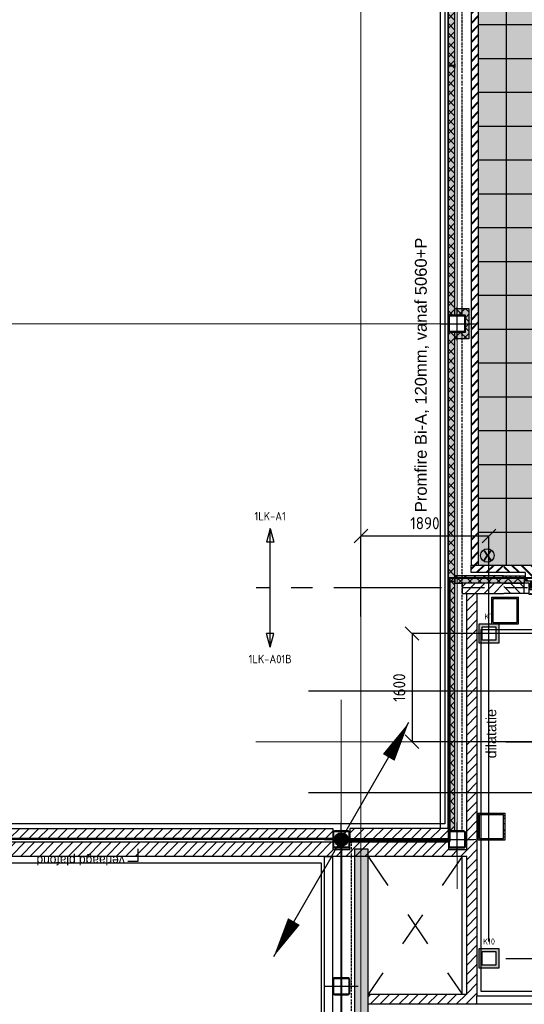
# Model space of a CAD drawing. Header units: millimetres. Extents: x -38031 to 110605, y -30229 to 92226.
# Tile 17 of 256: x -9042 to -1585, y 10420 to 24967. Entities that reach past the tile are written whole.
import ezdxf
from ezdxf.enums import TextEntityAlignment as Align

# ---------------------------------------------------------------- set-up
doc = ezdxf.new("R2010")
doc.units = ezdxf.units.MM
doc.header["$LTSCALE"] = 50
doc.set_wipeout_variables(frame=1)
doc.header["$PDMODE"] = 1
for name, pattern in [('HIDDEN', [9.525, 6.35, -3.175]), ('PHANTOM', [63.5, 31.75, -6.35, 6.35, -6.35, 6.35, -6.35]), ('STYLE_01', [0.41664, 0.20828, -0.20836]), ('STYLE_07', [1.875, 0.625, -0.20828, 0.625, -0.20836, 0.06943, -0.13893])]:
    doc.linetypes.add(name, pattern=pattern)
for name, color, linetype in [('AL$1A---_ALGEMEEN', 8, 'Continuous'), ('AL------_MAATVOERING', 2, 'Continuous'), ('AM$1A---_ARCERING', 8, 'Continuous'), ('AT$1A---_TEKST035', 8, 'Continuous'), ('AT$1A---_TEKST100', 8, 'Continuous'), ('BOUWKUNDIG', 8, 'Continuous'), ('brandscheiding', 5, 'HIDDEN'), ('EL6121--', 3, 'Continuous'), ('EL6212--_S', 4, 'Continuous'), ('EL6222--', 3, 'Continuous'), ('Kastenscheiding', 4, 'PHANTOM'), ('versterkte strook', 7, 'Continuous'), ('Vloerdoos (2e)', 51, 'Continuous'), ('Vloerdoos (OUD)', 51, 'Continuous')]:
    doc.layers.add(name, color=color, linetype=linetype)
doc.layers.add('stramien', color=1, linetype='Continuous', lineweight=15)
doc.styles.add('Arial', font='ARIAL.TTF')
doc.styles.add('Arial (bold)', font='ARIALBD.TTF')
doc.styles.add('BURO-018', font='iso.shx', dxfattribs={"height": 90})
doc.styles.add('BURO-035', font='ISO.shx', dxfattribs={"height": 175})
doc.styles.get("Standard").update_dxf_attribs({"font": 'iso.shx'})
doc.dimstyles.new('STABICAD', dxfattribs={"dimscale": 100, "dimtxt": 1.8, "dimasz": 2, "dimexe": 0, "dimexo": 2.5, "dimgap": 1.5, "dimtad": 0, "dimdec": 0, "dimrnd": 10, "dimzin": 0, "dimdsep": 46, "dimtxsty": 'Standard', "dimblk1": 'OBLIQUE', "dimblk2": 'OBLIQUE', "dimsah": 1, "dimcen": -3, "dimadec": 0, "dimazin": 0, "dimtfac": 1, "dimtdec": 0, "dimtofl": 0, "dimtmove": 2, "dimatfit": 3, "dimfxl": 0, "dimtvp": 1.055556, "dimtolj": 1, "dimtzin": 0, "dimarcsym": 0})
pattern_1 = [(135, (0, 0), (1.41421356, 1.41421356), []), (45, (5.9868, -5.9868), (1.41421356, -1.41421356), [])]
pattern_2 = [(45, (0, 0), (1.41421356, -1.41421356), [])]
pattern_3 = [(45, (0, 0), (70.7107, -70.7107), []), (45, (7.07, -7.07), (70.7107, -70.7107), [])]
pattern_4 = [(135, (0, 0), (70.7107, 70.7107), []), (45, (299.34, -299.34), (70.7107, -70.7107), [])]
pattern_5 = [(45, (0, 0), (70.7107, -70.7107), [])]
pattern_6 = [(45, (0, 0), (1.41421356, -1.41421356), []), (45, (0.1414, -0.1414), (1.41421356, -1.41421356), [])]

# ---------------------------------------------------------------- blocks, each defined once
blk = doc.blocks.new('_Oblique')
at = {"color": 0, "linetype": 'ByBlock', "lineweight": -2}
blk.add_line((-0.5, -0.5), (0.5, 0.5), dxfattribs=at)
blk = doc.blocks.new('*D203')
at = {"layer": 'AL------_MAATVOERING', "color": 0, "lineweight": -2}
for p, q in [((-4000, 16148), (-4000, 17338)), ((-2108, 17338), (-4000, 17338)), ((-2108, 11348), (-2108, 17338))]:
    blk.add_line(p, q, dxfattribs=at)
at = {"layer": 'Defpoints', "color": 0}
for p in [(-4000, 17338), (-4000, 15898), (-2108, 11098)]:
    blk.add_point(p, dxfattribs=at)
at = {"layer": 'AL------_MAATVOERING', "color": 0, "lineweight": -2, "xscale": 200, "yscale": 200, "zscale": 200, "rotation": 180}
blk.add_blockref('_Oblique', (-4000, 17338), dxfattribs=at)
at = {"layer": 'AL------_MAATVOERING', "color": 0, "lineweight": -2, "xscale": 200, "yscale": 200, "zscale": 200}
blk.add_blockref('_Oblique', (-2108, 17338), dxfattribs=at)
at = {"layer": 'AL------_MAATVOERING', "color": 0, "insert": (-3054, 17528), "char_height": 180, "attachment_point": 5}
blk.add_mtext('\\A1;1890', dxfattribs=at)
blk = doc.blocks.new('*D204')
at = {"layer": 'AL------_MAATVOERING', "color": 0, "lineweight": -2}
for p, q in [((8292, 15898), (-3244, 15898)), ((-3244, 15898), (-3244, 14300)), ((8292, 14300), (-3244, 14300))]:
    blk.add_line(p, q, dxfattribs=at)
at = {"layer": 'Defpoints', "color": 0}
for p in [(8542, 15898), (-3244, 14300), (8542, 14300)]:
    blk.add_point(p, dxfattribs=at)
at = {"layer": 'AL------_MAATVOERING', "color": 0, "lineweight": -2, "xscale": 200, "yscale": 200, "zscale": 200}
for p, rotation in [((-3244, 15898), 90), ((-3244, 14300), 270)]:
    blk.add_blockref('_Oblique', p, dxfattribs=dict(at, rotation=rotation))
at = {"layer": 'AL------_MAATVOERING', "color": 0, "insert": (-3434, 15099), "char_height": 180, "attachment_point": 5, "rotation": 90}
blk.add_mtext('\\A1;1600', dxfattribs=at)
blk = doc.blocks.new('*D216')
at = {"layer": 'AL------_MAATVOERING', "color": 0, "lineweight": -2}
for p, q in [((-1858, 14300), (9685, 14300)), ((9685, 11098), (9685, 14300)), ((-1858, 11098), (9685, 11098))]:
    blk.add_line(p, q, dxfattribs=at)
at = {"layer": 'Defpoints', "color": 0}
for p in [(-2108, 14300), (9685, 14300), (-2108, 11098)]:
    blk.add_point(p, dxfattribs=at)
at = {"layer": 'AL------_MAATVOERING', "color": 0, "lineweight": -2, "xscale": 200, "yscale": 200, "zscale": 200}
for p, rotation in [((9685, 14300), 90), ((9685, 11098), 270)]:
    blk.add_blockref('_Oblique', p, dxfattribs=dict(at, rotation=rotation))
at = {"layer": 'AL------_MAATVOERING', "color": 0, "insert": (9495, 12699), "char_height": 180, "attachment_point": 5, "rotation": 90}
blk.add_mtext('\\A1;3200', dxfattribs=at)
blk = doc.blocks.new('E00414')
at = {"color": 0, "linetype": 'Continuous'}
for p, q in [((-2.9, -2.9), (-2.9, 2.9)), ((-2.9, 2.9), (2.9, 2.9)), ((-2, 2), (2, 2)), ((-2, -2), (-2, 2)), ((2, 2), (2, -2)), ((2.9, 2.9), (2.9, -2.9)), ((2.9, -2.9), (-2.9, -2.9)), ((2, -2), (-2, -2))]:
    blk.add_line(p, q, dxfattribs=at)
at = {"color": 0}
for points in [[(-2.9, 2.9), (2.9, 2.9), (-2, 2), (2, 2)], [(-2, -2), (-2.9, -2.9), (-2, 2), (-2.9, 2.9)], [(2, 2), (2.9, 2.9), (2, -2), (2.9, -2.9)], [(2, -2), (2.9, -2.9), (-2, -2), (-2.9, -2.9)]]:
    blk.add_solid(points, dxfattribs=at)
at = {"color": 0, "linetype": 'Continuous', "style": 'BURO-018'}
for tag, p in [('E_GKAST', (0, 8)), ('E_GROEP', (0, 5)), ('E_SGROEP', (4.5, 5))]:
    blk.add_attdef(tag, text='', height=1.8, dxfattribs=at).set_placement(p, align=Align.MIDDLE)
at = {"color": 0, "linetype": 'Continuous', "style": 'BURO-018', "flags": 1}
for tag, p in [('E_VERMCODE', (13, 5)), ('E_MATCODE', (0, 0))]:
    blk.add_attdef(tag, text='', height=1.8, dxfattribs=at).set_placement(p, align=Align.MIDDLE)
blk = doc.blocks.new('E00170')
at = {"color": 0, "linetype": 'Continuous'}
for q in [(5, 8.66), (-5, -8.66)]:
    blk.add_line((0, 0), q, dxfattribs=at)
for points in [[(5, 8.66, 0, 1, 0), (3.5, 6.062, 1, 1, 0)], [(-5, -8.66, 0, 1, 0), (-3.5, -6.062, 1, 1, 0)]]:
    blk.add_lwpolyline(points, format="xyseb", dxfattribs=at)
at = {"color": 0, "const_width": 0.5}
blk.add_lwpolyline([(-0.25, 0, 1), (0.25, 0, 1)], format="xyb", close=True, dxfattribs=at)
at = {"color": 0, "linetype": 'Continuous'}
blk.add_circle((0, 0), 0.5, dxfattribs=at)
blk = doc.blocks.new('E00160')
at = {"color": 0, "linetype": 'Continuous'}
for p, q in [((-17.5, 0), (-13.5, 1.07)), ((-17.5, 0), (17.5, 0)), ((-17.5, 0), (-13.5, -1.07)), ((-13.5, -1.07), (-13.5, 1.07)), ((17.5, 0), (13.5, 1.07)), ((13.5, -1.07), (13.5, 1.07)), ((17.5, 0), (13.5, -1.07))]:
    blk.add_line(p, q, dxfattribs=at)
at = {"color": 0, "linetype": 'Continuous', "style": 'BURO-035'}
for tag, p in [('E_TEXT2', (-22.5, 0)), ('E_TEXT1', (22.5, 0))]:
    blk.add_attdef(tag, text='', height=3.5, dxfattribs=at).set_placement(p, align=Align.MIDDLE)
blk = doc.blocks.new('VLOERDOOS (2e)')
at = {"layer": 'Vloerdoos (OUD)'}
for p, q in [((0, 395), (395, 395)), ((0, 395), (0, 0)), ((0, 355), (20, 355)), ((0, 315), (20, 315)), ((0, 305), (20, 305)), ((20, 375), (20, 20)), ((20, 375), (375, 375)), ((40, 375), (40, 395)), ((80, 375), (80, 395)), ((90, 375), (90, 395)), ((130, 375), (130, 395)), ((140, 375), (140, 395)), ((235, 375), (235, 395)), ((315, 375), (315, 395)), ((355, 375), (355, 395)), ((375, 375), (375, 20)), ((375, 355), (395, 355)), ((375, 315), (395, 315)), ((375, 305), (395, 305)), ((395, 395), (395, 0)), ((0, 265), (20, 265)), ((0, 255), (20, 255)), ((0, 160), (20, 160)), ((375, 265), (395, 265)), ((375, 255), (395, 255)), ((375, 160), (395, 160)), ((0, 80), (20, 80)), ((0, 40), (20, 40)), ((0, 0), (395, 0)), ((20, 20), (375, 20)), ((40, 0), (40, 20)), ((80, 0), (80, 20)), ((90, 0), (90, 20)), ((130, 0), (130, 20)), ((140, 0), (140, 20)), ((235, 0), (235, 20)), ((315, 0), (315, 20)), ((355, 0), (355, 20)), ((375, 80), (395, 80)), ((375, 40), (395, 40))]:
    blk.add_line(p, q, dxfattribs=at)
blk = doc.blocks.new('Group-18')
at = {"layer": 'AL$1A---_ALGEMEEN', "color": 9}
for p, q in [((-58213.5, 305), (-58213.5, -11665)), ((-57713.5, 305), (-57713.5, -11665)), ((-57213.5, 305), (-57213.5, -11665)), ((-56713.5, 305), (-56713.5, -11665)), ((-56213.5, 305), (-56213.5, -11665)), ((-55713.5, 305), (-55713.5, -11665)), ((-55213.5, 305), (-55213.5, -11665)), ((-54713.5, 305), (-54713.5, -11665)), ((-54213.5, 305), (-54213.5, -11665)), ((-53713.5, 305), (-53713.5, -11665)), ((-53213.5, 305), (-53213.5, -11665)), ((-52713.5, 305), (-52713.5, -11665)), ((-52213.5, 305), (-52213.5, -11665)), ((-51713.5, 305), (-51713.5, -11665)), ((-51213.5, 305), (-51213.5, -11665)), ((-50713.5, 305), (-50713.5, -11665)), ((-50213.5, 305), (-50213.5, -11665)), ((-49713.5, 305), (-49713.5, -11665)), ((-49213.5, 305), (-49213.5, -11665)), ((-48713.5, 305), (-48713.5, -11665)), ((-48213.5, 305), (-48213.5, -11665)), ((-47713.5, 305), (-47713.5, -11665)), ((-47213.5, 305), (-47213.5, -11665)), ((-58621, -180), (-46806, -180)), ((-58621, -680), (-46806, -680)), ((-58621, -1180), (-46806, -1180)), ((-58621, -1680), (-46806, -1680)), ((-58621, -2180), (-46806, -2180)), ((-58621, -2680), (-46806, -2680)), ((-58621, -3180), (-46806, -3180)), ((-58621, -3680), (-46806, -3680)), ((-58621, -4180), (-46806, -4180)), ((-58621, -4680), (-46806, -4680)), ((-58621, -5180), (-46806, -5180)), ((-58621, -5680), (-46806, -5680)), ((-58621, -6180), (-46806, -6180)), ((-58621, -6680), (-46806, -6680)), ((-58621, -7180), (-46806, -7180)), ((-58621, -7680), (-46806, -7680)), ((-58621, -8180), (-46806, -8180)), ((-58621, -8680), (-46806, -8680)), ((-58621, -9180), (-46806, -9180)), ((-58621, -9680), (-46806, -9680)), ((-58621, -10180), (-46806, -10180)), ((-58621, -10680), (-46806, -10680)), ((-58621, -11180), (-46806, -11180))]:
    blk.add_line(p, q, dxfattribs=at)
blk.add_solid([(-58621, -11665), (-58621, 305), (-46806, -11665), (-46806, 305)], dxfattribs=at)
blk = doc.blocks.new('zijdetail kozijn 2kops')
at = {"color": 0}
blk.add_wipeout([(-63, 420), (-130, 420), (-130, 262), (-63, 262)], dxfattribs=at).dxf.layer = 'AL$1A---_ALGEMEEN'
at = {"layer": 'AM$1A---_ARCERING', "linetype": 'Continuous', "lineweight": 0}
blk.add_hatch(color=256, dxfattribs=at).paths.add_polyline_path([(-54, 338), (-54, 366), (-56, 366), (-56, 266), (-31, 266), (-31, 243), (0, 243), (0, 338), (-22, 338)])
at = {"layer": 'AL$1A---_ALGEMEEN', "color": 0}
for points in [[(-63, 420), (-130, 420), (-130, 262), (-63, 262)], [(-54, 338), (-54, 366), (-56, 366), (-56, 266), (-31, 266), (-31, 243), (0, 243), (0, 338), (-22, 338)]]:
    blk.add_lwpolyline(points, close=True, dxfattribs=at)
blk = doc.blocks.new('31x_alu-1e-mk106c-p')
at = {"layer": 'AL$1A---_ALGEMEEN', "color": 0, "linetype": 'STYLE_01'}
blk.add_line((-420, 1700), (-420, -63), dxfattribs=at)
at = {"layer": 'AL$1A---_ALGEMEEN', "color": 0}
blk.add_lwpolyline([(-435, 1693), (-338, 1693), (-338, -56), (-435, -56)], close=True, dxfattribs=at)
at = {"layer": 'AL$1A---_ALGEMEEN', "color": 0, "rotation": 90}
blk.add_blockref('zijdetail kozijn 2kops', (0, 0), dxfattribs=at)
at = {"color": 0}
blk.add_wipeout([(-243, 1637), (40, 1637), (40, 0), (-243, 0)], dxfattribs=at).dxf.layer = 'AL$1A---_ALGEMEEN'
at = {"layer": 'AL$1A---_ALGEMEEN', "color": 0}
blk.add_lwpolyline([(-243, 1637), (40, 1637), (40, 0), (-243, 0)], close=True, dxfattribs=at)
at = {"color": 0}
blk.add_wipeout([(-113, -113), (-113, -434), (0, -434), (0, -113), (0, 0), (-238, 0), (-238, -113), (-114, -113)], dxfattribs=at).dxf.layer = 'AL$1A---_ALGEMEEN'
at = {"layer": 'AM$1A---_ARCERING', "linetype": 'Continuous', "lineweight": 5}
h = blk.add_hatch(dxfattribs=at)
h.set_pattern_fill('BAKSTEEN', color=256, style=0, pattern_type=2)
h.set_pattern_definition(pattern_3)
edge = h.paths.add_edge_path()
edge.add_line((-113, -113), (-113, -434))
edge.add_line((-113, -434), (0, -434))
edge.add_line((0, -434), (0, -113))
edge.add_line((0, -113), (0, 0))
edge.add_line((0, 0), (-238, 0))
edge.add_line((-238, 0), (-238, -113))
edge.add_line((-238, -113), (-114, -113))
at = {"layer": 'AM$1A---_ARCERING', "linetype": 'Continuous', "lineweight": 0}
blk.add_hatch(color=256, dxfattribs=at).paths.add_polyline_path([(-160, -130), (-270, -130), (-270, -434), (-160, -434)])
at = {"layer": 'AM$1A---_ARCERING', "linetype": 'Continuous', "lineweight": 5}
h = blk.add_hatch(dxfattribs=at)
h.set_pattern_fill('ISOLATIE', color=256, style=0, pattern_type=2)
h.set_pattern_definition(pattern_4)
h.paths.add_polyline_path([(-160, -130), (-270, -130), (-270, -434), (-160, -434)])
at = {"layer": 'AL$1A---_ALGEMEEN', "color": 0, "linetype": 'STYLE_01'}
blk.add_line((0, 1637), (0, 0), dxfattribs=at)
at = {"layer": 'AL$1A---_ALGEMEEN', "color": 0}
for p, q in [((-160, -434), (-160, -130)), ((-113, -113), (-113, -434))]:
    blk.add_line(p, q, dxfattribs=at)
at = {"layer": 'AL$1A---_ALGEMEEN', "color": 0, "flags": 128}
for points in [[(0, -434), (0, -113), (0, 0), (-238, 0), (-238, -113), (-114, -113)], [(-160, -130), (-270, -130), (-270, -434)]]:
    blk.add_lwpolyline(points, dxfattribs=at)
at = {"color": 0}
for points in [[(-338, 1637), (-338, 0), (-276, 0), (-276, 1637)], [(-420, -130), (-420, -434), (-270, -434), (-270, -130)]]:
    blk.add_wipeout(points, dxfattribs=at).dxf.layer = 'AL$1A---_ALGEMEEN'
at = {"layer": 'AM$1A---_ARCERING', "linetype": 'Continuous', "lineweight": 5}
h = blk.add_hatch(dxfattribs=at)
h.set_pattern_fill('KALKZANDSTEEN', color=256, style=0, pattern_type=2)
h.set_pattern_definition(pattern_5)
h.paths.add_polyline_path([(-420, -130), (-420, -434), (-270, -434), (-270, -130)])
at = {"layer": 'AL$1A---_ALGEMEEN', "color": 0}
for p, q in [((-366, -54), (-366, 1691)), ((-420, -130), (-420, -434))]:
    blk.add_line(p, q, dxfattribs=at)
blk.add_lwpolyline([(-338, 1637), (-338, 0), (-276, 0), (-276, 1637)], close=True, dxfattribs=at)
at = {"layer": 'AL$1A---_ALGEMEEN', "color": 0, "flags": 128}
blk.add_lwpolyline([(-270, -434), (-270, -130), (-420, -130)], dxfattribs=at)
at = {"color": 0}
blk.add_wipeout([(-113, 1750), (-113, 2071), (0, 2071), (0, 1750), (0, 1637), (-238, 1637), (-238, 1750), (-114, 1750)], dxfattribs=at).dxf.layer = 'AL$1A---_ALGEMEEN'
at = {"layer": 'AM$1A---_ARCERING', "linetype": 'Continuous', "lineweight": 0}
blk.add_hatch(color=256, dxfattribs=at).paths.add_polyline_path([(-160, 1767), (-270, 1767), (-270, 2071), (-160, 2071)])
at = {"layer": 'AM$1A---_ARCERING', "linetype": 'Continuous', "lineweight": 5}
h = blk.add_hatch(dxfattribs=at)
h.set_pattern_fill('ISOLATIE', color=256, style=0, pattern_type=2)
h.set_pattern_definition(pattern_4)
h.paths.add_polyline_path([(-160, 1767), (-270, 1767), (-270, 2071), (-160, 2071)])
h = blk.add_hatch(dxfattribs=at)
h.set_pattern_fill('BAKSTEEN', color=256, style=0, pattern_type=2)
h.set_pattern_definition(pattern_3)
edge = h.paths.add_edge_path()
edge.add_line((-113, 1750), (-113, 2071))
edge.add_line((-113, 2071), (0, 2071))
edge.add_line((0, 2071), (0, 1750))
edge.add_line((0, 1750), (0, 1637))
edge.add_line((0, 1637), (-238, 1637))
edge.add_line((-238, 1637), (-238, 1750))
edge.add_line((-238, 1750), (-114, 1750))
at = {"layer": 'AL$1A---_ALGEMEEN', "color": 0}
for p, q in [((-160, 2071), (-160, 1767)), ((-113, 1750), (-113, 2071))]:
    blk.add_line(p, q, dxfattribs=at)
at = {"layer": 'AL$1A---_ALGEMEEN', "color": 0, "flags": 128}
for points in [[(-160, 1767), (-270, 1767), (-270, 2071)], [(0, 2071), (0, 1750), (0, 1637), (-238, 1637), (-238, 1750), (-114, 1750)]]:
    blk.add_lwpolyline(points, dxfattribs=at)
at = {"color": 0}
blk.add_wipeout([(-420, 1767), (-420, 2071), (-270, 2071), (-270, 1767)], dxfattribs=at).dxf.layer = 'AL$1A---_ALGEMEEN'
at = {"layer": 'AM$1A---_ARCERING', "linetype": 'Continuous', "lineweight": 5}
h = blk.add_hatch(dxfattribs=at)
h.set_pattern_fill('KALKZANDSTEEN', color=256, style=0, pattern_type=2)
h.set_pattern_definition(pattern_5)
h.paths.add_polyline_path([(-420, 1767), (-420, 2071), (-270, 2071), (-270, 1767)])
at = {"layer": 'AL$1A---_ALGEMEEN', "color": 0}
blk.add_line((-420, 1767), (-420, 2071), dxfattribs=at)
at = {"layer": 'AL$1A---_ALGEMEEN', "color": 0, "flags": 128}
blk.add_lwpolyline([(-270, 2071), (-270, 1767), (-420, 1767)], dxfattribs=at)
at = {"layer": 'AL$1A---_ALGEMEEN', "color": 0, "xscale": -1, "rotation": 90}
blk.add_blockref('zijdetail kozijn 2kops', (0, 1637), dxfattribs=at)
blk = doc.blocks.new('txt 1_100 verlaagd plafond')
at = {"layer": 'AL$1A---_ALGEMEEN', "color": 0}
for p, q in [((-1830, 0), (-1830, 183)), ((-1830, 183), (-1680, 183))]:
    blk.add_line(p, q, dxfattribs=at)
blk.add_solid([(-1830, 0), (-1837, 25), (-1823, 25)], dxfattribs=at)
at = {"layer": 'AT$1A---_TEKST100', "insert": (-983, 236), "char_height": 126.27, "attachment_point": 2, "line_spacing_factor": 0.967741, "style": 'Arial'}
blk.add_mtext('{\\C256;\\lverlaagd plafond}', dxfattribs=at)
blk = doc.blocks.new('21x_zaagwerk')
at = {"layer": 'AL$1A---_ALGEMEEN', "color": 0}
blk.add_circle((0, 0), 100, dxfattribs=at)
at = {"layer": 'AT$1A---_TEKST100', "insert": (-68, 74), "char_height": 151.52, "attachment_point": 1, "line_spacing_factor": 0.967741, "style": 'Arial (bold)'}
blk.add_mtext('{\\C256;\\lX}', dxfattribs=at)
blk = doc.blocks.new('Group-145')
at = {"layer": 'AT$1A---_TEKST100', "insert": (-59563, -8857), "char_height": 175, "attachment_point": 2, "rotation": 90, "line_spacing_factor": 1.004016, "style": 'Arial'}
blk.add_mtext('{\\C256;\\lPromfire Bi-A, 120mm, vanaf 5060+P}', dxfattribs=at)
blk = doc.blocks.new('Group-146')
at = {"layer": 'AL$1A---_ALGEMEEN', "color": 0, "linetype": 'STYLE_07'}
for p, q in [((-58867, -15739), (-58867, 32098)), ((-60505, -15739), (-60505, -32382)), ((-58867, -15739), (-60505, -15739))]:
    blk.add_line(p, q, dxfattribs=at)
blk = doc.blocks.new('Group-147')
at = {"layer": 'AL$1A---_ALGEMEEN', "color": 0}
blk.add_blockref('Group-146', (0, 0), dxfattribs=at)
blk = doc.blocks.new('sk-250')
at = {"color": 0}
blk.add_wipeout([(-115, 115), (115, 115), (115, -118), (-115, -118)], dxfattribs=at).dxf.layer = 'AL$1A---_ALGEMEEN'
at = {"layer": 'AM$1A---_ARCERING', "linetype": 'Continuous', "lineweight": 0}
h = blk.add_hatch(color=256, dxfattribs=at)
edge = h.paths.add_edge_path()
edge.add_line((-100, -125), (100, -125))
edge.add_arc((100, -100), 25, 270, 360)
edge.add_line((125, -100), (125, 100))
edge.add_arc((100, 100), 25, 0, 90)
edge.add_line((100, 125), (-100, 125))
edge.add_arc((-100, 100), 25, 90, 180)
edge.add_line((-125, 100), (-125, -100))
edge.add_arc((-100, -100), 25, 180, 270)
edge = h.paths.add_edge_path(flags=16)
edge.add_line((-100, -115), (100, -115))
edge.add_arc((100, -100), 15, 270, 360)
edge.add_line((115, -100), (115, 100))
edge.add_arc((100, 100), 15, 0, 90)
edge.add_line((100, 115), (-100, 115))
edge.add_arc((-100, 100), 15, 90, 180)
edge.add_line((-115, 100), (-115, -100))
edge.add_arc((-100, -100), 15, 180, 270)
at = {"layer": 'AL$1A---_ALGEMEEN', "color": 0}
for p, q in [((0, 250), (0, -250)), ((-250, 0), (250, 0))]:
    blk.add_line(p, q, dxfattribs=at)
at = {"layer": 'AL$1A---_ALGEMEEN', "color": 0, "flags": 128}
blk.add_lwpolyline([(-100, -125), (100, -125, 0.414214), (125, -100), (125, 100, 0.414214), (100, 125), (-100, 125, 0.414214), (-125, 100), (-125, -100, 0.414214), (-100, -125, 0.414214)], format="xyb", dxfattribs=at)
at = {"layer": 'AL$1A---_ALGEMEEN', "color": 0}
blk.add_lwpolyline([(-115, 115), (115, 115), (115, -118), (-115, -118)], close=True, dxfattribs=at)
at = {"layer": 'AL$1A---_ALGEMEEN', "color": 0, "flags": 128}
blk.add_lwpolyline([(-100, -115), (100, -115, 0.414214), (115, -100), (115, 100, 0.414214), (100, 115), (-100, 115, 0.414214), (-115, 100), (-115, -100, 0.414214)], format="xyb", close=True, dxfattribs=at)
blk = doc.blocks.new('staalprofiel IPE-1')
at = {"layer": 'AM$1A---_ARCERING', "linetype": 'Continuous', "lineweight": 0}
h = blk.add_hatch(color=256, dxfattribs=at)
edge = h.paths.add_edge_path()
edge.add_line((27.5, -44.3), (9.05, -44.3))
edge.add_arc((9.05, -37.3), 7, 180, 270, ccw=False)
edge.add_line((2.05, -37.3), (2.05, 37.3))
edge.add_arc((9.05, 37.3), 7, 90, 180, ccw=False)
edge.add_line((9.05, 44.3), (27.5, 44.3))
edge.add_line((27.5, 44.3), (27.5, 50))
edge.add_line((27.5, 50), (-27.5, 50))
edge.add_line((-27.5, 50), (-27.5, 44.3))
edge.add_line((-27.5, 44.3), (-9.05, 44.3))
edge.add_arc((-9.05, 37.3), 7, 0, 90, ccw=False)
edge.add_line((-2.05, 37.3), (-2.05, -37.3))
edge.add_arc((-9.05, -37.3), 7, -90, 0, ccw=False)
edge.add_line((-9.05, -44.3), (-27.5, -44.3))
edge.add_line((-27.5, -44.3), (-27.5, -50))
edge.add_line((-27.5, -50), (27.5, -50))
edge.add_line((27.5, -50), (27.5, -44.3))
at = {"layer": 'AL$1A---_ALGEMEEN', "color": 0, "flags": 128}
blk.add_lwpolyline([(27.5, -44.3), (9.05, -44.3, -0.41421356), (2.05, -37.3), (2.05, 37.3, -0.41421356), (9.05, 44.3), (27.5, 44.3), (27.5, 50), (-27.5, 50), (-27.5, 44.3), (-9.05, 44.3, -0.41421356), (-2.05, 37.3), (-2.05, -37.3, -0.41421356), (-9.05, -44.3), (-27.5, -44.3), (-27.5, -50), (27.5, -50)], format="xyb", close=True, dxfattribs=at)
blk = doc.blocks.new('IPE 100')
at = {"layer": 'AL$1A---_ALGEMEEN', "color": 0}
blk.add_blockref('staalprofiel IPE-1', (0, 50), dxfattribs=at)
blk = doc.blocks.new('C2_28_1')
at = {"layer": 'AL$1A---_ALGEMEEN', "color": 0}
for name, p in [('sk-250', (12662, -1)), ('sk-250', (14832, -1)), ('sk-250', (14832, -1711)), ('IPE 100', (18642, -1686)), ('sk-250', (22451, -1711)), ('IPE 100', (26262, -1686))]:
    blk.add_blockref(name, p, dxfattribs=at)
blk = doc.blocks.new('200254 W 211 30-06-2008')
at = {"layer": 'AM$1A---_ARCERING', "linetype": 'Continuous', "lineweight": 0}
blk.add_hatch(color=256, dxfattribs=at).paths.add_polyline_path([(18982.55, 4030.55), (18986.65, 4030.55), (18986.65, 4039.55), (18982.55, 4039.55), (18982.55, 4184.96), (18980.55, 4184.96), (18980.55, 4037.55), (18982.55, 4037.55), (18985.65, 4037.55), (18985.65, 4035.05), (18985.65, 4032.55), (18982.55, 4032.55), (18980.55, 4032.55), (18980.55, 3275.56), (18982.55, 3275.56)])
at = {"layer": 'AM$1A---_ARCERING', "linetype": 'Continuous', "lineweight": 5}
h = blk.add_hatch(dxfattribs=at)
h.set_pattern_fill('ISOLATIE', color=256, style=0, pattern_type=2)
h.set_pattern_definition(pattern_1)
h.paths.add_polyline_path([(18982.55, 4030.55), (18986.65, 4030.55), (18986.65, 4039.55), (18982.55, 4039.55), (18982.55, 4184.96), (18980.55, 4184.96), (18980.55, 4037.55), (18982.55, 4037.55), (18985.65, 4037.55), (18985.65, 4035.05), (18985.65, 4032.55), (18982.55, 4032.55), (18980.55, 4032.55), (18980.55, 3275.56), (18982.55, 3275.56)])
at = {"layer": 'AL$1A---_ALGEMEEN'}
blk.add_lwpolyline([(18982.55, 4030.55), (18986.65, 4030.55), (18986.65, 4039.55), (18982.55, 4039.55), (18982.55, 4184.96), (18980.55, 4184.96), (18980.55, 4037.55), (18982.55, 4037.55), (18985.65, 4037.55), (18985.65, 4035.05), (18985.65, 4032.55), (18982.55, 4032.55), (18980.55, 4032.55), (18980.55, 3275.56), (18982.55, 3275.56)], close=True, dxfattribs=at)
at = {"layer": 'AL$1A---_ALGEMEEN', "xscale": 0.02, "yscale": 0.02, "zscale": 0.02}
blk.add_blockref('Group-18', (20161.97, 3587.45), dxfattribs=at)
at = {"layer": 'AT$1A---_TEKST035', "insert": (18991.72, 3297.02), "char_height": 3.0305, "attachment_point": 1, "rotation": 90, "line_spacing_factor": 0.967741, "style": 'Arial'}
blk.add_mtext('{\\C256;\\ldilatatie}', dxfattribs=at)
at = {"layer": 'AL$1A---_ALGEMEEN', "xscale": 0.02, "yscale": 0.02, "zscale": 0.02, "rotation": 90}
blk.add_blockref('31x_alu-1e-mk106c-p', (19038.35, 3354.15), dxfattribs=at)
for points in [[(18978.15, 3276.33), (18980.55, 3276.33), (18980.55, 4184.86), (18978.15, 4184.86), (18978.15, 4182.46)], [(18987.29, 3354.11), (18989.55, 3354.11), (18989.55, 3593.91), (18987.29, 3593.91)]]:
    blk.add_wipeout(points).dxf.layer = 'AL$1A---_ALGEMEEN'
at = {"layer": 'AM$1A---_ARCERING', "linetype": 'Continuous', "lineweight": 5}
h = blk.add_hatch(dxfattribs=at)
h.set_pattern_fill('BAKSTEEN', color=256, style=0, pattern_type=2)
h.set_pattern_definition(pattern_6)
h.paths.add_polyline_path([(18987.29, 3354.11), (18989.55, 3354.11), (18989.55, 3593.91), (18987.29, 3593.91)])
at = {"layer": 'AL$1A---_ALGEMEEN'}
for points in [[(18978.15, 3276.33), (18980.55, 3276.33), (18980.55, 4184.86), (18978.15, 4184.86), (18978.15, 4182.46)], [(18987.29, 3354.11), (18989.55, 3354.11), (18989.55, 3593.91), (18987.29, 3593.91)]]:
    blk.add_lwpolyline(points, close=True, dxfattribs=at)
blk.add_wipeout([(18989.05, 3269.54), (18989.05, 3224.35), (18956.85, 3224.35), (18956.85, 3227.35), (18986.05, 3227.35), (18986.05, 3268.05), (18980.65, 3268.05), (18802.05, 3268.05), (18802.05, 3272.33), (18946.45, 3272.33), (18946.45, 3270.05), (18951.43, 3270.05), (18951.43, 3272.33), (18980.65, 3272.33), (18980.65, 3270.05), (18986.05, 3270.05), (18986.05, 3345.75), (18989.05, 3345.75)]).dxf.layer = 'AL$1A---_ALGEMEEN'
at = {"layer": 'AM$1A---_ARCERING', "linetype": 'Continuous', "lineweight": 5}
h = blk.add_hatch(dxfattribs=at)
h.set_pattern_fill('KALKZANDSTEEN', color=256, style=0, pattern_type=2)
h.set_pattern_definition(pattern_2)
h.paths.add_polyline_path([(18989.05, 3269.54), (18989.05, 3224.35), (18956.85, 3224.35), (18956.85, 3227.35), (18986.05, 3227.35), (18986.05, 3268.05), (18980.65, 3268.05), (18802.05, 3268.05), (18802.05, 3272.33), (18946.45, 3272.33), (18946.45, 3270.05), (18951.43, 3270.05), (18951.43, 3272.33), (18980.65, 3272.33), (18980.65, 3270.05), (18986.05, 3270.05), (18986.05, 3345.75), (18989.05, 3345.75)])
at = {"layer": 'AL$1A---_ALGEMEEN'}
blk.add_lwpolyline([(18989.05, 3269.54), (18989.05, 3224.35), (18956.85, 3224.35), (18956.85, 3227.35), (18986.05, 3227.35), (18986.05, 3268.05), (18980.65, 3268.05), (18802.05, 3268.05), (18802.05, 3272.33), (18946.45, 3272.33), (18946.45, 3270.05), (18951.43, 3270.05), (18951.43, 3272.33), (18980.65, 3272.33), (18980.65, 3270.05), (18986.05, 3270.05), (18986.05, 3345.75), (18989.05, 3345.75)], close=True, dxfattribs=at)
for points in [[(18366.25, 2969.95), (18366.25, 3280.25), (18406.25, 3280.25), (18406.25, 4193.96), (18984.55, 4193.96), (18984.55, 4191.7), (18408.51, 4191.7), (18408.51, 3277.99), (18368.55, 3277.99), (18368.55, 2972.21), (18951.67, 2972.21), (18951.67, 2969.95)], [(18989.05, 3226.85), (19013.51, 3226.85), (19013.51, 3224.35), (18989.05, 3224.35)]]:
    blk.add_wipeout(points).dxf.layer = 'AL$1A---_ALGEMEEN'
at = {"layer": 'AM$1A---_ARCERING', "linetype": 'Continuous', "lineweight": 0}
for points in [[(18982.55, 3429.96), (18986.65, 3429.96), (18986.65, 3420.96), (18982.55, 3420.96), (18982.55, 3422.96), (18985.65, 3422.96), (18985.65, 3427.96), (18982.55, 3427.96)], [(18982.54, 3350.95), (18982.54, 3348.75), (18996.93, 3348.75), (18996.93, 3350.95)], [(18952.85, 3270.15), (18952.85, 3006.75), (18956.85, 3007.2), (18956.85, 3270.15)]]:
    blk.add_hatch(color=256, dxfattribs=at).paths.add_polyline_path(points)
at = {"layer": 'AM$1A---_ARCERING', "linetype": 'Continuous', "lineweight": 5}
h = blk.add_hatch(dxfattribs=at)
h.set_pattern_fill('ISOLATIE', color=256, style=0, pattern_type=2)
h.set_pattern_definition(pattern_1)
h.paths.add_polyline_path([(18982.55, 3429.96), (18986.65, 3429.96), (18986.65, 3420.96), (18982.55, 3420.96), (18982.55, 3422.96), (18985.65, 3422.96), (18985.65, 3427.96), (18982.55, 3427.96)])
h = blk.add_hatch(dxfattribs=at)
h.set_pattern_fill('ISOLATIE', color=256, style=0, pattern_type=2)
h.set_pattern_definition(pattern_1)
h.paths.add_polyline_path([(18982.54, 3350.95), (18982.54, 3348.75), (18996.93, 3348.75), (18996.93, 3350.95)])
at = {"layer": 'AL$1A---_ALGEMEEN'}
blk.add_line((18996.93, 3350.95), (18982.54, 3350.95), dxfattribs=at)
at = {"layer": 'AL$1A---_ALGEMEEN', "linetype": 'STYLE_01'}
for p, q in [((18984.63, 3268.05), (18956.81, 3227.15)), ((18956.85, 3268.05), (18984.63, 3227.35))]:
    blk.add_line(p, q, dxfattribs=at)
at = {"layer": 'AL$1A---_ALGEMEEN', "linetype": 'Continuous'}
blk.add_line((18984.63, 3227.27), (18984.63, 3267.97), dxfattribs=at)
at = {"layer": 'AL$1A---_ALGEMEEN'}
for points in [[(18434.85, 3580.35), (18979.55, 3580.35), (18979.55, 3277.7), (18434.85, 3277.7)], [(18982.55, 3429.96), (18986.65, 3429.96), (18986.65, 3420.96), (18982.55, 3420.96), (18982.55, 3422.96), (18985.65, 3422.96), (18985.65, 3427.96), (18982.55, 3427.96)], [(18990.33, 3335.13), (19094.05, 3335.13), (19094.05, 3228.13), (18990.33, 3228.13)], [(18952.85, 3270.15), (18952.85, 3006.75), (18956.85, 3007.2), (18956.85, 3270.15)], [(18379.93, 3266.1), (18943.03, 3266.1), (18943.03, 2982.7), (18379.93, 2982.7)], [(18989.05, 3226.85), (19013.51, 3226.85), (19013.51, 3224.35), (18989.05, 3224.35)]]:
    blk.add_lwpolyline(points, close=True, dxfattribs=at)
at = {"layer": 'AL$1A---_ALGEMEEN', "flags": 128}
blk.add_lwpolyline([(18982.54, 3350.95), (18982.54, 3348.75), (18996.93, 3348.75)], dxfattribs=at)
at = {"layer": 'AL$1A---_ALGEMEEN', "xscale": 0.02, "yscale": 0.02, "zscale": 0.02}
blk.add_blockref('Group-145', (20161.97, 3587.45), dxfattribs=at)
at = {"layer": 'AL$1A---_ALGEMEEN', "xscale": 0.02, "yscale": 0.02, "zscale": 0.02, "rotation": 180}
blk.add_blockref('txt 1_100 verlaagd plafond', (18852.25, 3270.25), dxfattribs=at)
for points in [[(18987.29, 3354.15), (18996.93, 3354.15), (18996.93, 3351.89), (18996.81, 3351.89), (18996.73, 3351.89), (18987.29, 3351.89)], [(18984.63, 3345.75), (18996.93, 3345.75), (18996.93, 3348.75), (18996.78, 3348.75), (18996.68, 3348.75), (18984.63, 3348.75)], [(18802.05, 3273.33), (18802.05, 3276.33), (18946.45, 3276.33), (18946.45, 3273.33)], [(18980.65, 3273.33), (18980.65, 3276.33), (18951.45, 3276.33), (18951.45, 3273.33)], [(18943.95, 3268.05), (18946.35, 3268.05), (18946.35, 2981.45), (18943.95, 2981.45)]]:
    blk.add_wipeout(points).dxf.layer = 'AL$1A---_ALGEMEEN'
at = {"layer": 'AM$1A---_ARCERING', "linetype": 'Continuous', "lineweight": 5}
h = blk.add_hatch(dxfattribs=at)
h.set_pattern_fill('BAKSTEEN', color=256, style=0, pattern_type=2)
h.set_pattern_definition(pattern_6)
h.paths.add_polyline_path([(18987.29, 3354.15), (18996.93, 3354.15), (18996.93, 3351.89), (18996.81, 3351.89), (18996.73, 3351.89), (18987.29, 3351.89)])
h = blk.add_hatch(dxfattribs=at)
h.set_pattern_fill('KALKZANDSTEEN', color=256, style=0, pattern_type=2)
h.set_pattern_definition(pattern_2)
h.paths.add_polyline_path([(18984.63, 3345.75), (18996.93, 3345.75), (18996.93, 3348.75), (18996.78, 3348.75), (18996.68, 3348.75), (18984.63, 3348.75)])
h = blk.add_hatch(dxfattribs=at)
h.set_pattern_fill('KALKZANDSTEEN', color=256, style=0, pattern_type=2)
h.set_pattern_definition(pattern_2)
h.paths.add_polyline_path([(18802.05, 3273.33), (18802.05, 3276.33), (18946.45, 3276.33), (18946.45, 3273.33)])
h = blk.add_hatch(dxfattribs=at)
h.set_pattern_fill('KALKZANDSTEEN', color=256, style=0, pattern_type=2)
h.set_pattern_definition(pattern_2)
h.paths.add_polyline_path([(18980.65, 3273.33), (18980.65, 3276.33), (18951.45, 3276.33), (18951.45, 3273.33)])
at = {"layer": 'AL$1A---_ALGEMEEN'}
for p, q in [((18987.29, 3354.15), (18996.93, 3354.15)), ((18984.63, 3345.75), (18996.93, 3345.75))]:
    blk.add_line(p, q, dxfattribs=at)
at = {"layer": 'AL$1A---_ALGEMEEN', "flags": 128}
for points in [[(18996.93, 3351.89), (18996.81, 3351.89), (18996.73, 3351.89), (18987.29, 3351.89), (18987.29, 3354.15)], [(18996.93, 3348.75), (18996.78, 3348.75), (18996.68, 3348.75), (18984.63, 3348.75), (18984.63, 3345.75)]]:
    blk.add_lwpolyline(points, dxfattribs=at)
at = {"layer": 'AL$1A---_ALGEMEEN'}
for points in [[(18802.05, 3273.33), (18802.05, 3276.33), (18946.45, 3276.33), (18946.45, 3273.33)], [(18980.65, 3273.33), (18980.65, 3276.33), (18951.45, 3276.33), (18951.45, 3273.33)], [(18943.95, 3268.05), (18946.35, 3268.05), (18946.35, 2981.45), (18943.95, 2981.45)]]:
    blk.add_lwpolyline(points, close=True, dxfattribs=at)
at = {"layer": 'AL$1A---_ALGEMEEN', "xscale": 0.02, "yscale": 0.02, "zscale": 0.02}
for name, p in [('Group-147', (20161.97, 3587.45)), ('21x_zaagwerk', (18992.11, 3356.95))]:
    blk.add_blockref(name, p, dxfattribs=at)
at = {"layer": 'AL$1A---_ALGEMEEN', "xscale": 0.02, "yscale": 0.02, "zscale": 0.02, "rotation": 90}
blk.add_blockref('C2_28_1', (18948.93, 2976.43), dxfattribs=at)
at = {"layer": 'stramien', "linetype": 'STYLE_07', "ltscale": 50}
for p, q in [((18954.75, 2715.95), (18954.75, 4240.03)), ((18274.75, 3425.45), (18988.75, 3425.45)), ((18948.95, 2715.95), (18948.95, 3314.31)), ((18923.73, 3301.95), (21069.22, 3301.95)), ((18274.75, 3273.05), (18988.75, 3273.05))]:
    blk.add_line(p, q, dxfattribs=at)
at = {"layer": 'stramien'}
blk.add_line((18983.15, 3258.45), (18983.15, 4240.03), dxfattribs=at)

msp = doc.modelspace()

# ---------------------------------------------------------------- block references
at = {"layer": 'BOUWKUNDIG', "xscale": 50, "yscale": 50, "zscale": 50}
msp.add_blockref('200254 W 211 30-06-2008', (-951737.5, -150797.3), dxfattribs=at)

# ---------------------------------------------------------------- next in the draw order: linework, layer by layer
at = {"layer": 'brandscheiding', "const_width": 30}
msp.add_lwpolyline([(15050, 46590), (-2480, 46590), (-2480, 29110), (9780, 29110), (9780, 16720), (-2690, 16720), (-2690, 12840), (-4290, 12840), (-4290, -630), (27516.7, 2979.6)], dxfattribs=at)
at = {"layer": 'Kastenscheiding'}
msp.add_line((9889.7, 16573.6), (-5547.2, 16573.6), dxfattribs=at)
at = {"layer": 'versterkte strook'}
for p, q in [((-4775.7, 15050), (104346.1, 15050)), ((-4775.7, 13550), (104346.1, 13550))]:
    msp.add_line(p, q, dxfattribs=at)

# ---------------------------------------------------------------- next in the draw order: block references
at = {"layer": 'EL6121--', "xscale": 200, "yscale": 200, "zscale": 200}
msp.add_blockref('E00170', (-4290, 12855), dxfattribs=at)
at = {"layer": 'EL6212--_S'}
ref = msp.add_blockref('E00160', (-5340.4, 16573.6), dxfattribs=dict(at, xscale=50, yscale=50, zscale=50, rotation=90))
ref.add_attrib('E_TEXT1', '1LK-A1', dxfattribs={"layer": '0', "color": 2, "linetype": 'Continuous', "height": 125, "style": 'BURO-018'}).set_placement((-5340.4, 17631.3), align=Align.MIDDLE)
ref.add_attrib('E_TEXT2', '1LK-A01B', dxfattribs={"layer": '0', "color": 2, "linetype": 'Continuous', "height": 125, "style": 'BURO-018'}).set_placement((-5340.4, 15521), align=Align.MIDDLE)
at = {"layer": 'EL6222--'}
ref = msp.add_blockref('E00414', (-2107, 15898), dxfattribs=dict(at, xscale=50, yscale=50, zscale=50))
ref.add_attrib('E_GROEP', 'K7', dxfattribs={"layer": '0', "color": 1, "linetype": 'Continuous', "height": 90, "style": 'BURO-018'}).set_placement((-2107, 16148), align=Align.MIDDLE)
ref = msp.add_blockref('E00414', (-2107, 11098), dxfattribs=dict(at, xscale=50, yscale=50, zscale=50))
ref.add_attrib('E_GROEP', 'K10', dxfattribs={"layer": '0', "color": 1, "linetype": 'Continuous', "height": 90, "style": 'BURO-018'}).set_placement((-2107, 11348), align=Align.MIDDLE)
at = {"layer": 'Vloerdoos (2e)', "rotation": 90}
for p in [(-1670.7, 16040.2), (-1870.7, 12850.5)]:
    msp.add_blockref('VLOERDOOS (2e)', p, dxfattribs=at)

# ---------------------------------------------------------------- next in the draw order: dimensions: what is measured, and where the dimension line sits
at = {"layer": 'AL------_MAATVOERING'}
dim = msp.add_linear_dim(base=(-4000, 17337.9), p1=(-2107.6, 11098.4), p2=(-4000, 15898.4), dimstyle='STABICAD', dxfattribs=at)
dim.commit()
dim.dimension.update_dxf_attribs({"geometry": '*D203', "text_midpoint": (-3053.8, 17527.9)})
for base, p1, p2, picture, middle in [((-3244.3, 14300), (8542.4, 15898.4), (8542.4, 14300), '*D204', (-3434.3, 15099.2)), ((9685.2, 14300), (-2107.6, 11098.4), (-2107.6, 14300), '*D216', (9495.2, 12699.2))]:
    dim = msp.add_linear_dim(base=base, p1=p1, p2=p2, angle=90, dimstyle='STABICAD', dxfattribs=at)
    dim.commit()
    dim.dimension.update_dxf_attribs({"geometry": picture, "text_midpoint": middle})

doc.saveas('drawing.dxf')
